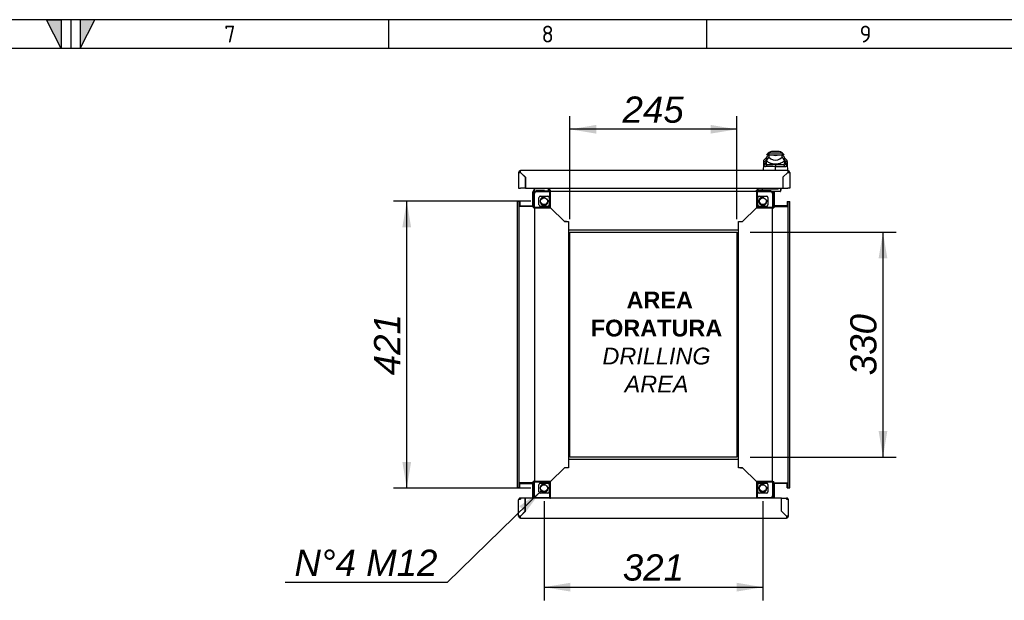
# Model space of a CAD drawing. Extents: x -11 to 412, y 11 to 308.
# Tile 9 of 10: x 204 to 307, y 227 to 288. Entities that reach past the tile are written whole.
import ezdxf
from ezdxf.lldxf.tags import DXFTag

# ---------------------------------------------------------------- set-up
doc = ezdxf.new("R2010")
doc.units = 0
doc.layers.get('0').update_dxf_attribs({"linetype": 'CONTINUOUS'})
for name, color, linetype in [('_TRANSLATION', 7, 'CONTINUOUS'), ('AE00198_03', 7, 'CONTINUOUS'), ('AE00219_03', 7, 'CONTINUOUS'), ('AE00992_10', 7, 'CONTINUOUS'), ('AE00992_31', 7, 'CONTINUOUS'), ('DEFAULT', 7, 'CONTINUOUS'), ('DV5__TRANSLATION', 7, 'CONTINUOUS'), ('F0000000_08', 7, 'CONTINUOUS'), ('F0000000_12', 7, 'CONTINUOUS'), ('F0000001_24', 7, 'CONTINUOUS'), ('F0000002_97', 7, 'CONTINUOUS'), ('F0000002_98', 7, 'CONTINUOUS'), ('M0000000_06', 7, 'CONTINUOUS'), ('M0000000_29', 7, 'CONTINUOUS'), ('M0000000_44', 7, 'CONTINUOUS'), ('M0000001_25', 7, 'CONTINUOUS'), ('M0000001_26', 7, 'CONTINUOUS')]:
    doc.layers.add(name, color=color, linetype=linetype)
doc.styles.add('SEACAD_ARIAL', font='arial.ttf')
doc.styles.add('SEACAD_ARIALI', font='ariali.ttf')
tags = doc.linetypes.add('CENTER2', pattern=[28.575, 19.05, -3.175, 3.175, -3.175]).pattern_tags.tags
tags[10:11] = [DXFTag(74, 4), DXFTag(75, 0), DXFTag(340, '0'), DXFTag(46, 0.0), DXFTag(50, 0.0), DXFTag(44, 0.0), DXFTag(45, 0.0)]
tags[8:9] = [DXFTag(74, 4), DXFTag(75, 0), DXFTag(340, '0'), DXFTag(46, 0.0), DXFTag(50, 0.0), DXFTag(44, 0.0), DXFTag(45, 0.0)]
tags[6:7] = [DXFTag(74, 4), DXFTag(75, 0), DXFTag(340, '0'), DXFTag(46, 0.0), DXFTag(50, 0.0), DXFTag(44, 0.0), DXFTag(45, 0.0)]
tags[4:5] = [DXFTag(74, 4), DXFTag(75, 0), DXFTag(340, '0'), DXFTag(46, 0.0), DXFTag(50, 0.0), DXFTag(44, 0.0), DXFTag(45, 0.0)]
doc.dimstyles.new('ISO', dxfattribs={"dimtxt": 2.75, "dimasz": 2.75, "dimexe": 1.375, "dimexo": 1.375, "dimgap": 0.6875, "dimtad": 1, "dimdec": 1, "dimlfac": 14, "dimtxsty": 'SEACAD_ARIAL', "dimblk1": '_SE_FILLED', "dimblk2": '_SE_FILLED', "dimsah": 1, "dimcen": 1.375, "dimazin": 3, "dimtfac": 0.7, "dimtdec": 3, "dimtmove": 0, "dimatfit": 3})
doc.dimstyles.new('ISO_ALLIN', dxfattribs={"dimtxt": 2.75, "dimasz": 2.75, "dimexe": 1.375, "dimexo": 1.375, "dimgap": 0.6875, "dimtad": 1, "dimtih": 1, "dimtoh": 1, "dimdec": 1, "dimlfac": 14, "dimtxsty": 'SEACAD_ARIAL', "dimblk1": '_SE_FILLED', "dimblk2": '_SE_FILLED', "dimsah": 1, "dimcen": 1.375, "dimazin": 3, "dimtfac": 0.7, "dimtdec": 3, "dimtofl": 0, "dimtmove": 0, "dimatfit": 3, "dimtolj": 1})

# ---------------------------------------------------------------- blocks, each defined once
blk = doc.blocks.new('SE4')
at = {"layer": 'AE00198_03', "color": 7, "linetype": 'CONTINUOUS'}
for p, q in [((258.02, 269.93), (258.02, 269.89)), ((258.18, 269.66), (258.18, 269.62)), ((258.23, 269.62), (258.23, 269.66)), ((258.57, 269.62), (258.57, 269.66)), ((258.61, 269.62), (258.61, 269.66)), ((258.77, 269.89), (258.77, 269.93)), ((282.49, 269.91), (281.74, 269.91)), ((281.74, 269.91), (281.74, 269.86)), ((281.9, 269.66), (281.9, 269.62)), ((281.94, 269.62), (281.94, 269.66)), ((282.28, 269.62), (282.28, 269.66)), ((282.32, 269.62), (282.32, 269.66)), ((282.49, 269.86), (282.49, 269.91))]:
    blk.add_line(p, q, dxfattribs=at)
for centre, start, end in [((282.16, 269.52), 134.855, 137.8253), ((282.06, 269.52), 42.1747, 45.145)]:
    blk.add_arc(centre, 0.571, start, end, dxfattribs=at)
at = {"layer": 'AE00219_03', "color": 7, "linetype": 'CONTINUOUS'}
for p, q in [((257.97, 235.36), (257.97, 235.34)), ((257.97, 235.34), (258.82, 235.34)), ((258.82, 235.34), (258.82, 235.36)), ((281.68, 235.36), (281.68, 235.34)), ((281.68, 235.34), (282.54, 235.34)), ((282.54, 235.34), (282.54, 235.36))]:
    blk.add_line(p, q, dxfattribs=at)
at = {"layer": 'AE00992_10', "color": 7, "linetype": 'CONTINUOUS'}
for p, q in [((282.29, 273.61), (282.11, 273.43)), ((282.33, 273.61), (282.29, 273.61)), ((283.75, 273.61), (282.33, 273.61)), ((282.33, 273.61), (282.33, 273.43)), ((283.31, 273.78), (282.76, 273.78)), ((283.75, 273.61), (283.75, 273.43)), ((283.79, 273.61), (283.75, 273.61)), ((283.97, 273.43), (283.79, 273.61)), ((281.81, 272.41), (281.82, 272.63)), ((282.06, 272.61), (281.81, 272.41)), ((281.82, 272.63), (281.83, 272.86)), ((282.07, 272.82), (281.82, 272.63)), ((282.07, 272.5), (281.82, 272.3)), ((282.08, 273.11), (281.83, 272.86)), ((282.07, 272.82), (282.06, 272.61)), ((282.06, 272.61), (282.07, 272.5)), ((282.07, 273.1), (282.07, 272.84)), ((282.12, 272.84), (282.07, 272.84)), ((282.07, 272.84), (282.07, 272.82)), ((282.33, 273.43), (282.11, 273.43)), ((282.33, 273.43), (282.12, 273.21)), ((282.12, 272.84), (282.12, 273.21)), ((282.12, 272.77), (282.12, 272.84)), ((282.33, 273.43), (282.68, 273.43)), ((282.33, 273.43), (282.33, 273.17)), ((282.33, 273.43), (282.33, 273.43)), ((282.33, 273.17), (282.57, 273.01)), ((282.68, 273.43), (282.68, 273.43)), ((282.68, 273.43), (283.04, 273.43)), ((283.04, 273.43), (283.39, 273.43)), ((283.39, 273.43), (283.74, 273.43)), ((283.39, 273.43), (283.39, 273.43)), ((283.51, 273.01), (283.74, 273.17)), ((283.74, 273.17), (283.74, 273.43)), ((283.95, 273.21), (283.74, 273.43)), ((283.75, 273.43), (283.74, 273.43)), ((283.97, 273.43), (283.75, 273.43)), ((283.95, 273.21), (283.95, 272.84)), ((284, 272.84), (283.95, 272.84)), ((283.95, 272.84), (283.95, 272.77)), ((284.25, 272.86), (284, 273.11)), ((284, 272.89), (284, 273.1)), ((284, 272.89), (284, 272.89)), ((284, 272.89), (284, 272.84)), ((284, 272.82), (284, 272.89)), ((284.01, 272.61), (284, 272.82)), ((284.26, 272.63), (284, 272.82)), ((284, 272.5), (284.01, 272.61)), ((284.26, 272.3), (284, 272.5)), ((284.27, 272.41), (284.01, 272.61)), ((284.25, 272.86), (284.26, 272.63)), ((284.26, 272.63), (284.27, 272.41)), ((281.79, 271.78), (281.81, 272.41)), ((281.82, 272.3), (281.81, 272.41)), ((282.19, 272.43), (281.97, 272.18)), ((282.19, 272.43), (283.04, 272.43)), ((283.04, 272.43), (283.88, 272.43)), ((283.04, 272.43), (283.04, 272.18)), ((283.04, 271.81), (283.04, 272.18)), ((283.04, 272.18), (283.04, 272.18)), ((284.1, 272.18), (283.88, 272.43)), ((284.22, 271.46), (284.22, 271.46)), ((284.25, 271.5), (284.25, 271.5)), ((284.27, 272.41), (284.26, 272.3)), ((284.27, 272.41), (284.29, 271.78)), ((283.82, 270.61), (283.82, 270.61)), ((284.04, 271.28), (284.04, 271.28))]:
    blk.add_line(p, q, dxfattribs=at)
for centre, radius, start, end in [((282.76, 273.07), 0.714, 90, 131.4096), ((283.31, 273.07), 0.714, 48.5904, 90), ((283.03, 279.07), 6.08, 260.9526, 261.3297), ((283.67, 272.08), 1.73, 140.68, 153.8684), ((282.89, 273.73), 1.23, 231.0215, 249.3093), ((283.04, 274.63), 2.14, 254.2641, 285.7359), ((283.04, 273.7), 0.841, 235.9281, 304.0719), ((283.04, 274.51), 1.14, 251.7702, 288.2298), ((283.04, 274.42), 1.94, 262.7711, 277.2289), ((283.18, 273.73), 1.23, 290.6907, 308.9785), ((282.41, 272.08), 1.73, 26.1313, 39.3203), ((283.03, 279.07), 6.08, 278.7286, 279.1029), ((282.23, 179.26), 92.93, 89.5005, 90.1572), ((283.85, 179.51), 92.67, 89.8421, 90.4972)]:
    blk.add_arc(centre, radius, start, end, dxfattribs=at)
for major_axis, start_param, end_param in [((-1.36, 0), 1.130234, 1.390066), ((1.36, 0), 4.893119, 5.152951)]:
    blk.add_ellipse((283.04, 273.5), major_axis=major_axis, ratio=0.7484, start_param=start_param, end_param=end_param, dxfattribs=at)
for points, knots in [([(282.07, 272.5), (282.07, 272.5), (282.07, 272.49), (282.08, 272.48), (282.08, 272.48), (282.08, 272.47), (282.09, 272.46), (282.09, 272.46), (282.1, 272.45), (282.1, 272.45), (282.11, 272.44), (282.12, 272.44), (282.13, 272.44), (282.13, 272.43), (282.14, 272.43), (282.15, 272.43), (282.16, 272.43), (282.17, 272.43), (282.18, 272.43), (282.19, 272.43), (282.19, 272.43)], [0, 0, 0, 0, 0.053914, 0.107599, 0.161137, 0.214608, 0.268092, 0.321672, 0.375427, 0.429438, 0.483783, 0.538539, 0.593782, 0.649586, 0.706021, 0.763157, 0.821061, 0.879795, 0.939422, 1, 1, 1, 1]), ([(283.88, 272.43), (283.89, 272.43), (283.9, 272.43), (283.91, 272.43), (283.92, 272.43), (283.93, 272.43), (283.94, 272.43), (283.95, 272.44), (283.96, 272.44), (283.97, 272.44), (283.97, 272.45), (283.98, 272.45), (283.99, 272.46), (283.99, 272.47), (284, 272.47), (284, 272.48), (284, 272.49), (284, 272.5), (284, 272.5)], [0, 0, 0, 0, 0.068178, 0.135149, 0.200997, 0.26581, 0.329681, 0.392706, 0.454986, 0.516625, 0.57773, 0.638412, 0.698782, 0.758957, 0.81905, 0.879178, 0.939456, 1, 1, 1, 1]), ([(281.97, 272.18), (281.97, 272.18), (281.96, 272.18), (281.95, 272.18), (281.94, 272.19), (281.93, 272.19), (281.92, 272.19), (281.91, 272.19), (281.9, 272.19), (281.89, 272.2), (281.88, 272.2), (281.87, 272.21), (281.87, 272.21), (281.86, 272.22), (281.84, 272.24), (281.84, 272.25), (281.83, 272.27), (281.82, 272.28), (281.82, 272.3), (281.82, 272.3)], [0, 0, 0, 0, 0.047639, 0.094955, 0.141973, 0.188715, 0.235205, 0.281467, 0.327527, 0.373409, 0.419137, 0.464738, 0.510238, 0.596012, 0.679847, 0.761943, 0.842515, 0.921788, 1, 1, 1, 1]), ([(284.26, 272.3), (284.26, 272.3), (284.26, 272.29), (284.25, 272.28), (284.25, 272.27), (284.25, 272.26), (284.24, 272.25), (284.24, 272.25), (284.23, 272.24), (284.23, 272.23), (284.22, 272.22), (284.21, 272.22), (284.21, 272.21), (284.19, 272.2), (284.18, 272.2), (284.16, 272.19), (284.14, 272.19), (284.12, 272.18), (284.11, 272.18), (284.1, 272.18)], [0, 0, 0, 0, 0.042645, 0.085572, 0.128822, 0.172434, 0.216446, 0.260896, 0.305819, 0.35125, 0.397223, 0.443771, 0.490926, 0.574111, 0.657759, 0.742022, 0.827052, 0.912998, 1, 1, 1, 1])]:
    blk.add_open_spline(points, degree=3, knots=knots, dxfattribs=at)
at = {"layer": 'AE00992_31', "color": 7, "linetype": 'CONTINUOUS'}
for p, q in [((283.82, 270.36), (283.82, 270.36)), ((283.82, 270.34), (283.82, 270.34)), ((283.82, 270.03), (283.82, 270.03))]:
    blk.add_line(p, q, dxfattribs=at)
at = {"layer": 'DV5__TRANSLATION', "color": 7, "linetype": 'CENTER2'}
for p, q in [((261.5, 265.32), (279, 265.32)), ((261.5, 241.75), (261.5, 265.32)), ((279, 265.32), (279, 241.75)), ((279, 241.75), (261.5, 241.75))]:
    blk.add_line(p, q, dxfattribs=at)
at = {"layer": 'F0000000_08', "color": 7, "linetype": 'CONTINUOUS'}
for p, q in [((257.79, 269.64), (257.79, 269.82)), ((257.86, 269.89), (258.79, 269.89)), ((257.95, 269.64), (257.95, 269.62)), ((258.82, 269.66), (257.97, 269.66)), ((258.84, 269.62), (258.84, 269.64)), ((259.18, 269.93), (259.21, 269.85)), ((259.21, 269.85), (259.24, 269.76))]:
    blk.add_line(p, q, dxfattribs=at)
for centre, radius, start, end in [((257.86, 269.82), 0.0714, 90, 180), ((257.86, 269.64), 0.0714, 180, 243.6141), ((257.97, 269.64), 0.0214, 90, 180), ((258.79, 269.96), 0.0714, 270, 290.3641), ((258.79, 269.96), 0.0714, 290.3641, 330), ((258.82, 269.64), 0.0214, 0, 90), ((259.11, 269.71), 0.143, 321.3178, 20.4774)]:
    blk.add_arc(centre, radius, start, end, dxfattribs=at)
at = {"layer": 'F0000000_12', "color": 7, "linetype": 'CONTINUOUS'}
blk.add_line((256.83, 270.07), (256.82, 270.07), dxfattribs=at)
at = {"layer": 'F0000001_24', "color": 7, "linetype": 'CONTINUOUS'}
for p, q in [((281.65, 269.82), (281.65, 269.7)), ((281.65, 269.64), (281.65, 269.7)), ((281.65, 269.62), (281.65, 269.64)), ((281.68, 269.86), (281.86, 269.86)), ((281.86, 269.66), (281.68, 269.66)), ((281.86, 269.86), (282.68, 269.86)), ((282.54, 269.66), (281.86, 269.66)), ((282.56, 269.62), (282.56, 269.64)), ((282.68, 269.86), (282.71, 269.86)), ((282.71, 269.57), (282.69, 269.57)), ((282.71, 269.86), (283.13, 269.86)), ((283.13, 269.57), (282.71, 269.57)), ((283.13, 269.86), (283.22, 269.86)), ((283.22, 269.57), (283.13, 269.57)), ((283.22, 269.86), (283.29, 269.86)), ((283.54, 269.57), (283.22, 269.57)), ((283.57, 269.93), (283.57, 269.61)), ((283.59, 269.89), (283.57, 269.89)), ((283.59, 269.71), (283.57, 269.71)), ((283.59, 269.93), (283.59, 269.89)), ((283.59, 269.89), (283.59, 269.71)), ((283.59, 269.75), (283.59, 269.75))]:
    blk.add_line(p, q, dxfattribs=at)
for centre, radius, start, end in [((281.68, 269.82), 0.0357, 90, 180), ((281.68, 269.7), 0.0357, 180, 270), ((282.57, 269.93), 0.0714, 180, 270), ((282.54, 269.64), 0.0214, 0, 90), ((283.29, 269.93), 0.0714, 270, 0), ((283.54, 269.61), 0.0357, 270, 0)]:
    blk.add_arc(centre, radius, start, end, dxfattribs=at)
at = {"layer": 'F0000002_97', "color": 7, "linetype": 'CONTINUOUS'}
for p, q in [((256.82, 237.46), (256.31, 237.46)), ((256.31, 237.46), (256.31, 237.36)), ((256.82, 236.07), (256.82, 237.46)), ((256.82, 237.46), (256.83, 237.46)), ((259.4, 237.46), (256.83, 237.46)), ((256.83, 236.07), (256.83, 237.46)), ((281.04, 237.46), (259.47, 237.46)), ((283.68, 237.46), (281.11, 237.46)), ((283.68, 236.07), (283.68, 237.46)), ((283.68, 237.46), (283.68, 237.46)), ((283.68, 236.07), (283.68, 237.46)), ((283.68, 237.46), (284.2, 237.46)), ((284.2, 237.46), (284.2, 237.36)), ((256.11, 235.56), (256.11, 237.26)), ((256.31, 237.36), (256.13, 237.36)), ((256.13, 237.36), (256.31, 237.36)), ((256.82, 237.36), (256.83, 237.36)), ((283.68, 237.36), (283.68, 237.36)), ((284.37, 237.36), (284.2, 237.36)), ((284.2, 237.36), (284.37, 237.36)), ((284.4, 235.56), (284.4, 237.26)), ((256.83, 236.07), (256.31, 235.56)), ((256.31, 235.56), (256.82, 236.07)), ((256.31, 235.56), (256.31, 235.56)), ((256.31, 235.56), (256.31, 235.56)), ((256.31, 235.36), (284.2, 235.36)), ((256.83, 236.07), (256.83, 236.07)), ((283.68, 236.07), (283.68, 236.07)), ((283.68, 236.07), (284.19, 235.56)), ((284.2, 235.56), (283.68, 236.07)), ((284.2, 235.56), (284.19, 235.56)), ((284.19, 235.56), (284.2, 235.56))]:
    blk.add_line(p, q, dxfattribs=at)
for centre, radius, start, end in [((256.31, 237.26), 0.2, 90, 152.336), ((284.2, 237.26), 0.2, 27.664, 90), ((256.31, 237.26), 0.2, 152.336, 180), ((284.2, 237.26), 0.2, 0, 27.664), ((256.31, 235.56), 0.2, 180, 270), ((256.3, 223.13), 12.43, 89.9482, 90.8703), ((245.31, 235.53), 11.01, 359.0701, 0.1114), ((295.2, 235.53), 11.01, 179.8886, 180.9299), ((284.2, 235.56), 0.2, 270, 0), ((284.21, 223.13), 12.43, 89.1297, 90.0518)]:
    blk.add_arc(centre, radius, start, end, dxfattribs=at)
for centre, major_axis, start_param, end_param in [((256.31, 237.26), (0.2, 0), 2.658765, 3.141593), ((284.2, 237.26), (-0.2, 0), 3.141593, 3.624421)]:
    blk.add_ellipse(centre, major_axis=major_axis, ratio=0.998462, start_param=start_param, end_param=end_param, dxfattribs=at)
at = {"layer": 'F0000002_98', "color": 7, "linetype": 'CONTINUOUS'}
for p, q in [((256.11, 271.58), (256.11, 269.93)), ((284.34, 271.78), (256.31, 271.78)), ((256.31, 271.58), (256.82, 271.07)), ((256.83, 271.07), (256.31, 271.58)), ((256.31, 271.58), (256.31, 271.58)), ((283.82, 271.07), (284.34, 271.58)), ((284.34, 271.58), (283.82, 271.07)), ((284.34, 271.58), (284.34, 271.58)), ((284.54, 271.58), (284.54, 269.93)), ((256.82, 271.07), (256.82, 269.93)), ((256.83, 271.07), (256.83, 271.07)), ((256.83, 271.07), (256.83, 269.93)), ((283.82, 271.07), (283.82, 271.07)), ((283.82, 271.07), (283.82, 269.93)), ((283.82, 271.07), (283.82, 269.93)), ((256.11, 269.93), (256.31, 269.93)), ((256.82, 269.93), (256.31, 269.93)), ((256.83, 269.93), (283.82, 269.93)), ((283.82, 269.93), (284.34, 269.93)), ((284.54, 269.93), (284.34, 269.93))]:
    blk.add_line(p, q, dxfattribs=at)
for centre, radius, start, end in [((256.31, 271.58), 0.2, 90, 180), ((256.3, 284.01), 12.43, 269.1297, 270.0518), ((245.3, 271.61), 11.01, 359.8887, 0.9298), ((296.77, 271.6), 12.43, 179.1297, 180.0518), ((284.34, 271.58), 0.2, 0, 90), ((284.36, 282.59), 11.01, 269.8886, 270.9299)]:
    blk.add_arc(centre, radius, start, end, dxfattribs=at)
at = {"layer": 'M0000000_06', "color": 7, "linetype": 'CONTINUOUS'}
for p, q in [((257.74, 269.39), (257.74, 267.96)), ((257.79, 267.96), (257.79, 269.39)), ((259.4, 269.62), (257.97, 269.62)), ((257.97, 269.57), (259.4, 269.57)), ((259.4, 269.62), (259.47, 269.62)), ((259.4, 269.39), (259.4, 269.62)), ((259.4, 267.96), (259.4, 269.39)), ((259.47, 269.39), (259.47, 269.62)), ((259.47, 267.89), (259.47, 269.39)), ((281.04, 269.62), (281.04, 269.39)), ((281.11, 269.62), (281.04, 269.62)), ((281.04, 269.39), (281.04, 267.89)), ((281.11, 269.62), (281.11, 269.39)), ((282.54, 269.62), (281.11, 269.62)), ((281.11, 269.57), (282.54, 269.57)), ((281.11, 269.39), (281.11, 267.96)), ((282.72, 269.39), (282.72, 267.96)), ((282.77, 267.96), (282.77, 269.39)), ((258.25, 268.18), (258.25, 268.96)), ((258.4, 269.11), (259.18, 269.11)), ((259.32, 268.96), (259.32, 268.18)), ((281.18, 268.18), (281.18, 268.96)), ((281.32, 269.11), (282.11, 269.11)), ((282.25, 268.96), (282.25, 268.18)), ((257.74, 267.96), (257.74, 267.89)), ((257.74, 267.96), (257.97, 267.96)), ((257.74, 267.89), (257.97, 267.89)), ((257.97, 267.96), (259.4, 267.96)), ((257.97, 267.89), (259.47, 267.89)), ((259.18, 268.03), (258.4, 268.03)), ((281.04, 267.89), (282.54, 267.89)), ((281.11, 267.96), (282.54, 267.96)), ((282.11, 268.03), (281.32, 268.03)), ((282.54, 267.96), (282.77, 267.96)), ((282.54, 267.89), (282.77, 267.89)), ((282.77, 267.96), (282.77, 267.89)), ((257.97, 239.18), (257.74, 239.18)), ((257.74, 239.11), (257.74, 239.18)), ((257.97, 239.11), (257.74, 239.11)), ((257.74, 239.11), (257.74, 237.68)), ((257.79, 237.68), (257.79, 239.11)), ((259.47, 239.18), (257.97, 239.18)), ((259.4, 239.11), (257.97, 239.11)), ((258.25, 238.11), (258.25, 238.89)), ((258.4, 239.03), (259.18, 239.03)), ((259.32, 238.89), (259.32, 238.11)), ((259.4, 237.68), (259.4, 239.11)), ((259.47, 237.68), (259.47, 239.18)), ((281.04, 239.18), (281.04, 237.68)), ((282.54, 239.18), (281.04, 239.18)), ((281.11, 239.11), (281.11, 237.68)), ((282.54, 239.11), (281.11, 239.11)), ((281.18, 238.11), (281.18, 238.89)), ((281.32, 239.03), (282.11, 239.03)), ((282.25, 238.89), (282.25, 238.11)), ((282.77, 239.18), (282.54, 239.18)), ((282.77, 239.11), (282.54, 239.11)), ((282.72, 239.11), (282.72, 237.68)), ((282.77, 239.11), (282.77, 239.18)), ((282.77, 237.68), (282.77, 239.11)), ((259.4, 237.5), (257.97, 237.5)), ((259.18, 237.96), (258.4, 237.96)), ((259.4, 237.44), (259.4, 237.68)), ((259.4, 237.44), (259.47, 237.44)), ((259.47, 237.44), (259.47, 237.68)), ((281.04, 237.68), (281.04, 237.44)), ((281.11, 237.44), (281.04, 237.44)), ((281.11, 237.68), (281.11, 237.44)), ((282.54, 237.5), (281.11, 237.5)), ((282.11, 237.96), (281.32, 237.96))]:
    blk.add_line(p, q, dxfattribs=at)
for centre in [(258.79, 268.57), (281.72, 268.57), (258.79, 238.5), (281.72, 238.5)]:
    blk.add_circle(centre, 0.361, dxfattribs=at)
for centre, radius, start, end in [((257.97, 269.39), 0.232, 90, 180), ((257.97, 269.39), 0.179, 90, 180), ((282.54, 269.39), 0.232, 0, 90), ((282.54, 269.39), 0.179, 0, 90), ((258.4, 268.96), 0.143, 90, 180), ((258.79, 268.57), 0.429, 75, 15), ((259.18, 268.96), 0.143, 0, 90), ((281.32, 268.96), 0.143, 90, 180), ((281.72, 268.57), 0.429, 75, 15), ((282.11, 268.96), 0.143, 0, 90), ((258.4, 268.18), 0.143, 180, 270), ((259.18, 268.18), 0.143, 270, 0), ((281.32, 268.18), 0.143, 180, 270), ((282.11, 268.18), 0.143, 270, 0), ((258.4, 238.89), 0.143, 90, 180), ((258.79, 238.5), 0.429, 75, 15), ((259.18, 238.89), 0.143, 0, 90), ((281.32, 238.89), 0.143, 90, 180), ((281.72, 238.5), 0.429, 75, 15), ((282.11, 238.89), 0.143, 0, 90), ((257.97, 237.68), 0.232, 180, 247.3801), ((257.97, 237.68), 0.179, 180, 270), ((258.4, 238.11), 0.143, 180, 270), ((259.18, 238.11), 0.143, 270, 0), ((281.32, 238.11), 0.143, 180, 270), ((282.11, 238.11), 0.143, 270, 0), ((282.54, 237.68), 0.179, 270, 0), ((282.54, 237.68), 0.232, 292.6199, 0)]:
    blk.add_arc(centre, radius, start, end, dxfattribs=at)
at = {"layer": 'M0000000_29', "color": 7, "linetype": 'CONTINUOUS'}
for p, q in [((259.29, 269.66), (259.29, 269.93)), ((259.37, 269.66), (259.37, 269.71)), ((259.38, 269.71), (259.38, 269.62)), ((281.12, 269.71), (281.12, 269.62)), ((281.13, 269.66), (281.13, 269.71)), ((281.22, 269.66), (281.22, 269.93)), ((256.24, 268.07), (257.7, 268.07)), ((257.65, 267.98), (257.74, 267.98)), ((257.65, 267.98), (257.7, 267.98)), ((282.86, 267.98), (282.77, 267.98)), ((284.27, 268.07), (282.81, 268.07)), ((282.86, 267.98), (282.81, 267.98)), ((256.24, 239), (257.7, 239)), ((257.65, 239.09), (257.74, 239.09)), ((257.65, 239.08), (257.7, 239.08)), ((282.86, 239.09), (282.77, 239.09)), ((282.86, 239.08), (282.81, 239.08)), ((284.27, 239), (282.81, 239))]:
    blk.add_line(p, q, dxfattribs=at)
for centre, radius, start, end in [((259.2, 269.66), 0.0929, 334.971, 0), ((259.2, 269.66), 0.179, 347.291, 0), ((281.31, 269.66), 0.179, 180, 192.709), ((281.31, 269.66), 0.0929, 180, 205.029), ((257.7, 268.16), 0.0929, 270, 295.029), ((257.7, 268.16), 0.179, 270, 282.709), ((282.81, 268.16), 0.0929, 244.971, 270), ((282.81, 268.16), 0.179, 257.291, 270), ((257.7, 238.91), 0.179, 77.291, 90), ((257.7, 238.91), 0.0929, 64.971, 90), ((282.81, 238.91), 0.179, 90, 102.709), ((282.81, 238.91), 0.0929, 90, 115.029)]:
    blk.add_arc(centre, radius, start, end, dxfattribs=at)
at = {"layer": 'M0000000_44', "color": 7, "linetype": 'CONTINUOUS'}
for p, q in [((255.97, 268.53), (255.97, 238.53)), ((256.15, 268.53), (255.97, 268.53)), ((256.15, 268.53), (256.15, 238.53)), ((256.24, 268.53), (256.15, 268.53)), ((256.24, 268.53), (256.24, 268)), ((284.27, 268.53), (284.27, 268)), ((284.27, 268.53), (284.36, 268.53)), ((284.36, 238.53), (284.36, 268.53)), ((284.36, 268.53), (284.54, 268.53)), ((284.54, 238.53), (284.54, 268.53)), ((257.65, 268), (256.24, 268)), ((257.65, 268), (257.65, 267.89)), ((257.74, 267.89), (257.65, 267.89)), ((257.79, 267.89), (257.79, 239.18)), ((260.93, 266.43), (259.47, 267.89)), ((279.57, 266.43), (281.04, 267.89)), ((282.72, 239.18), (282.72, 267.89)), ((282.77, 267.89), (282.86, 267.89)), ((282.86, 268), (282.86, 267.89)), ((282.86, 268), (284.27, 268)), ((261.13, 266.43), (260.93, 266.43)), ((279.37, 266.43), (279.57, 266.43)), ((261.36, 265.53), (261.36, 241.53)), ((279.15, 241.53), (279.15, 265.53)), ((260.93, 240.64), (259.47, 239.18)), ((261.13, 240.64), (260.93, 240.64)), ((279.37, 240.64), (279.57, 240.64)), ((279.57, 240.64), (281.04, 239.18)), ((256.15, 238.53), (255.97, 238.53)), ((256.24, 238.53), (256.15, 238.53)), ((256.24, 238.53), (256.24, 239.07)), ((257.65, 239.07), (256.24, 239.07)), ((257.74, 239.18), (257.65, 239.18)), ((257.65, 239.07), (257.65, 239.18)), ((282.77, 239.18), (282.86, 239.18)), ((282.86, 239.07), (282.86, 239.18)), ((282.86, 239.07), (284.27, 239.07)), ((284.27, 238.53), (284.27, 239.07)), ((284.27, 238.53), (284.36, 238.53)), ((284.36, 238.53), (284.54, 238.53))]:
    blk.add_line(p, q, dxfattribs=at)
at = {"layer": 'M0000001_25', "color": 7, "linetype": 'CONTINUOUS'}
for p, q in [((259.36, 269.93), (259.36, 269.71)), ((259.36, 269.71), (259.47, 269.71)), ((259.47, 269.62), (259.47, 269.71)), ((281.04, 269.57), (259.47, 269.57)), ((281.04, 269.62), (281.04, 269.71)), ((281.15, 269.71), (281.04, 269.71)), ((281.15, 269.93), (281.15, 269.71)), ((260.93, 266.43), (259.47, 267.89)), ((279.57, 266.43), (281.04, 267.89)), ((260.93, 266.43), (261.36, 266.43)), ((261.36, 266.43), (261.36, 265.76)), ((279.15, 265.76), (279.15, 266.43)), ((279.15, 266.43), (279.57, 266.43)), ((261.36, 265.76), (261.36, 265.53)), ((279.15, 265.53), (261.36, 265.53)), ((279.15, 265.53), (279.15, 265.76)), ((261.36, 241.53), (279.15, 241.53)), ((261.36, 241.53), (261.36, 241.31)), ((279.15, 241.31), (279.15, 241.53)), ((260.93, 240.64), (259.47, 239.18)), ((261.36, 240.64), (260.93, 240.64)), ((261.36, 241.31), (261.36, 240.64)), ((279.15, 240.64), (279.15, 241.31)), ((279.57, 240.64), (279.15, 240.64)), ((279.57, 240.64), (281.04, 239.18)), ((259.47, 237.5), (281.04, 237.5))]:
    blk.add_line(p, q, dxfattribs=at)
at = {"layer": 'M0000001_26', "color": 7, "linetype": 'CONTINUOUS'}
for p, q in [((257.61, 268.46), (257.61, 269.55)), ((257.72, 268.46), (257.72, 269.55)), ((257.81, 269.59), (257.81, 269.56)), ((259.23, 269.64), (259.29, 269.64)), ((259.25, 269.75), (259.29, 269.75)), ((259.37, 269.64), (259.38, 269.64)), ((281.12, 269.64), (281.13, 269.64)), ((281.22, 269.75), (281.65, 269.75)), ((281.22, 269.64), (281.65, 269.64)), ((282.7, 269.56), (282.7, 269.57)), ((282.79, 269.55), (282.79, 268.46)), ((282.9, 269.55), (282.9, 268.46)), ((257.61, 268.46), (257.61, 268.46)), ((257.72, 268.46), (257.61, 268.46)), ((257.61, 268.46), (257.72, 268.46)), ((257.61, 268.07), (257.61, 268.46)), ((257.72, 268.46), (257.72, 268.46)), ((257.72, 268.07), (257.72, 268.46)), ((282.79, 268.46), (282.79, 268.07)), ((282.79, 268.46), (282.9, 268.46)), ((282.79, 268.46), (282.79, 268.46)), ((282.9, 268.46), (282.79, 268.46)), ((282.9, 268.46), (282.9, 268.07)), ((282.9, 268.46), (282.9, 268.46)), ((257.72, 267.98), (257.72, 267.99)), ((282.79, 267.99), (282.79, 267.98)), ((257.61, 238.61), (257.61, 239)), ((257.72, 238.61), (257.61, 238.61)), ((257.61, 238.61), (257.61, 238.61)), ((257.61, 237.52), (257.61, 238.61)), ((257.61, 238.61), (257.72, 238.61)), ((257.72, 239.08), (257.72, 239.09)), ((257.72, 238.61), (257.72, 239)), ((257.72, 238.61), (257.72, 238.61)), ((257.72, 237.52), (257.72, 238.61)), ((282.79, 239.09), (282.79, 239.08)), ((282.79, 239), (282.79, 238.61)), ((282.79, 238.61), (282.9, 238.61)), ((282.79, 238.61), (282.79, 238.61)), ((282.79, 238.61), (282.79, 237.52)), ((282.9, 238.61), (282.79, 238.61)), ((282.9, 239), (282.9, 238.61)), ((282.9, 238.61), (282.9, 238.61)), ((282.9, 238.61), (282.9, 237.52)), ((257.81, 237.51), (257.81, 237.46)), ((282.7, 237.46), (282.7, 237.51))]:
    blk.add_line(p, q, dxfattribs=at)
for centre, radius, start, end in [((257.81, 269.55), 0.2, 96.1506, 180), ((257.81, 269.55), 0.0929, 103.3147, 180), ((257.8, 340.98), 71.43, 269.9302, 269.9953), ((282.71, 333.37), 63.83, 270.0027, 270.0684), ((282.7, 269.55), 0.0929, 0, 13.3424), ((282.7, 269.55), 0.2, 0, 6.1506), ((257.81, 237.52), 0.2, 180, 196.6015), ((257.81, 237.52), 0.0929, 180, 217.9798), ((257.8, 173.69), 63.83, 90.0027, 90.0684), ((282.7, 166.09), 71.43, 89.9302, 89.9953), ((282.7, 237.52), 0.0929, 322.0202, 0), ((282.7, 237.52), 0.2, 343.3985, 0)]:
    blk.add_arc(centre, radius, start, end, dxfattribs=at)
blk = doc.blocks.new('DMBLK203')
at = {"layer": '_TRANSLATION', "linetype": 'CONTINUOUS'}
for points in [[(264.25, 276.56), (261.5, 276.1), (264.25, 275.65)], [(276.25, 276.56), (276.25, 275.65), (279, 276.1)]]:
    blk.add_hatch(color=7, dxfattribs=at).paths.add_polyline_path(points)
at = {"layer": '_TRANSLATION', "color": 7, "linetype": 'CONTINUOUS'}
for p, q in [((261.5, 266.69), (261.5, 277.48)), ((279, 266.69), (279, 277.48)), ((279, 276.1), (261.5, 276.1))]:
    blk.add_line(p, q, dxfattribs=at)
at = {"layer": '_TRANSLATION', "color": 7, "linetype": 'CONTINUOUS', "style": 'SEACAD_ARIALI'}
blk.add_text('245', height=2.75, dxfattribs=at).set_placement((267.01, 276.79))
blk = doc.blocks.new('_SE_FILLED')
at = {"color": 0}
blk.add_line((0, 0), (-1, 0), dxfattribs=at)
blk.add_solid([(0, 0), (-1, -0.1665), (-1, 0.1665), (0, 0)], dxfattribs=at)
blk = doc.blocks.new('DMBLK204')
at = {"layer": '_TRANSLATION', "linetype": 'CONTINUOUS'}
for points in [[(294.77, 262.57), (294.31, 265.32), (293.85, 262.57)], [(294.77, 244.5), (293.85, 244.5), (294.31, 241.75)]]:
    blk.add_hatch(color=7, dxfattribs=at).paths.add_polyline_path(points)
at = {"layer": '_TRANSLATION', "color": 7, "linetype": 'CONTINUOUS'}
for p, q in [((280.38, 265.32), (295.69, 265.32)), ((294.31, 265.32), (294.31, 241.75)), ((280.38, 241.75), (295.69, 241.75))]:
    blk.add_line(p, q, dxfattribs=at)
at = {"layer": '_TRANSLATION', "color": 7, "linetype": 'CONTINUOUS', "style": 'SEACAD_ARIALI'}
blk.add_text('330', height=2.75, rotation=90, dxfattribs=at).set_placement((293.63, 250.33))
blk = doc.blocks.new('DMBLK208')
at = {"layer": '_TRANSLATION', "linetype": 'CONTINUOUS'}
for points in [[(261.54, 227.66), (261.54, 228.58), (258.79, 228.12)], [(278.97, 227.66), (281.72, 228.12), (278.97, 228.58)]]:
    blk.add_hatch(color=7, dxfattribs=at).paths.add_polyline_path(points)
at = {"layer": '_TRANSLATION', "color": 7, "linetype": 'CONTINUOUS'}
for p, q in [((258.79, 237.12), (258.79, 226.74)), ((281.72, 237.12), (281.72, 226.74)), ((258.79, 228.12), (281.72, 228.12))]:
    blk.add_line(p, q, dxfattribs=at)
at = {"layer": '_TRANSLATION', "color": 7, "linetype": 'CONTINUOUS', "style": 'SEACAD_ARIALI'}
blk.add_text('321', height=2.75, dxfattribs=at).set_placement((267.04, 228.81))
blk = doc.blocks.new('DMBLK209')
at = {"layer": '_TRANSLATION', "linetype": 'CONTINUOUS'}
for points in [[(243.93, 265.82), (244.85, 265.82), (244.39, 268.57)], [(243.93, 241.25), (244.39, 238.5), (244.85, 241.25)]]:
    blk.add_hatch(color=7, dxfattribs=at).paths.add_polyline_path(points)
at = {"layer": '_TRANSLATION', "color": 7, "linetype": 'CONTINUOUS'}
for p, q in [((257.41, 268.57), (243.02, 268.57)), ((244.39, 238.5), (244.39, 268.57)), ((257.41, 238.5), (243.02, 238.5))]:
    blk.add_line(p, q, dxfattribs=at)
at = {"layer": '_TRANSLATION', "color": 7, "linetype": 'CONTINUOUS', "style": 'SEACAD_ARIALI'}
blk.add_text('421', height=2.75, rotation=90, dxfattribs=at).set_placement((243.71, 250.33))
blk = doc.blocks.new('DMBLK210')
at = {"layer": '_TRANSLATION', "linetype": 'CONTINUOUS'}
blk.add_hatch(color=7, dxfattribs=at).paths.add_polyline_path([(256.83, 235.95), (258.48, 238.2), (256.19, 236.61)])
at = {"layer": '_TRANSLATION', "color": 7, "linetype": 'CONTINUOUS'}
for p, q in [((258.48, 238.2), (248.62, 228.61)), ((248.62, 228.61), (231.66, 228.61))]:
    blk.add_line(p, q, dxfattribs=at)
at = {"layer": '_TRANSLATION', "color": 7, "linetype": 'CONTINUOUS', "style": 'SEACAD_ARIALI'}
blk.add_text('N°4 M12', height=2.75, dxfattribs=at).set_placement((232.62, 229.3))

msp = doc.modelspace()

# ---------------------------------------------------------------- hatches: boundary and pattern name
at = {"linetype": 'CONTINUOUS'}
for points in [[(208.1537, 287.5885), (206.6393, 287.5885), (208.1537, 284.5597)], [(210.1728, 287.5885), (210.1728, 284.5597), (211.6872, 287.5885)]]:
    msp.add_hatch(color=7, dxfattribs=at).paths.add_polyline_path(points)

# ---------------------------------------------------------------- linework, layer by layer
at = {"color": 7, "linetype": 'CONTINUOUS'}
for p, q in [((412.092, 287.5885), (6.2345, 287.5885)), ((209.1633, 287.5885), (209.1633, 284.5597)), ((242.4799, 287.5885), (242.4799, 284.5597)), ((275.7966, 287.5885), (275.7966, 284.5597))]:
    msp.add_line(p, q, dxfattribs=at)
for points in [[(208.1537, 287.5885), (208.1537, 284.5597), (206.6393, 287.5885), (208.1537, 287.5885)], [(210.1728, 287.5885), (210.1728, 284.5597), (211.6872, 287.5885), (210.1728, 287.5885)]]:
    msp.add_lwpolyline(points, dxfattribs=at)
at = {"layer": 'DEFAULT', "color": 7, "linetype": 'CONTINUOUS'}
msp.add_line((412.092, 284.5597), (6.2345, 284.5597), dxfattribs=at)

# ---------------------------------------------------------------- block references
at = {"layer": '_TRANSLATION'}
msp.add_blockref('SE4', (0, 0), dxfattribs=at)

# ---------------------------------------------------------------- texts
at = {"char_height": 1.766793, "width": 1.987652, "attachment_point": 8}
for s, insert in [('{\\fSolid Edge ANSI|b0||i0||c0|p34;\\C7;\\H1.766793;\\W1.;7}', (225.8517, 285.1957)), ('{\\fSolid Edge ANSI|b0||i0||c0|p34;\\C7;\\H1.766793;\\W1.;8}', (259.1684, 285.1957)), ('{\\fSolid Edge ANSI|b0||i0||c0|p34;\\C7;\\H1.766793;\\W1.;9}', (292.485, 285.1957))]:
    msp.add_mtext(s, dxfattribs=dict(at, insert=insert))
at = {"layer": '_TRANSLATION', "insert": (270.5734, 253.8057), "char_height": 1.76, "width": 15.574055, "attachment_point": 5}
msp.add_mtext('{\\fArial|b0||i0||c0|p34;\\C7;\\H1.76;\\W1.; }{\\fArial|b1||i0||c0|p34;\\C7;\\H1.76;\\W1.;AREA \\P}{\\fArial|b1||i0||c0|p34;\\C7;\\H1.76;\\W1.;FORATURA \\P}{\\fArial|b0||i1||c0|p34;\\C7;\\H1.76;\\W1.;DRILLING \\P}{\\fArial|b0||i1||c0|p34;\\C7;\\H1.76;\\W1.;AREA}', dxfattribs=at)

# ---------------------------------------------------------------- dimensions: what is measured, and where the dimension line sits
at = {"layer": '_TRANSLATION', "color": 7, "linetype": 'CONTINUOUS'}
dim = msp.add_linear_dim(base=(261.5029, 276.1048), p1=(279.0029, 265.3198), p2=(261.5029, 265.3198), text='\\A1;<>', dimstyle='ISO', dxfattribs=at)
dim.commit()
dim.dimension.update_dxf_attribs({"geometry": 'DMBLK203', "text_midpoint": (270.2529, 276.1048), "dimtype": 160})
for base, p1, p2, angle, picture, middle in [((244.3927, 238.4984), (258.7886, 238.4984), (258.7886, 268.5698), 90, 'DMBLK209', (244.3927, 253.5341)), ((294.3133, 265.3198), (279.0029, 265.3198), (279.0029, 241.7484), 270, 'DMBLK204', (294.3133, 253.5341)), ((258.7886, 228.1197), (258.7886, 238.4984), (281.7171, 238.4984), 0, 'DMBLK208', (270.2529, 228.1197))]:
    dim = msp.add_linear_dim(base=base, p1=p1, p2=p2, angle=angle, text='\\A1;<>', dimstyle='ISO', dxfattribs=at)
    dim.commit()
    dim.dimension.update_dxf_attribs({"geometry": picture, "text_midpoint": middle, "dimtype": 161})
dim = msp.add_radius_dim(center=(258.7886, 238.4984), mpoint=(258.4813, 238.1996), text='\\A1;N°4 M12{}', dimstyle='ISO_ALLIN', dxfattribs=at)
dim.commit()
dim.dimension.update_dxf_attribs({"geometry": 'DMBLK210', "text_midpoint": (231.6599, 228.6096), "dimtype": 164})

doc.saveas('drawing.dxf')
